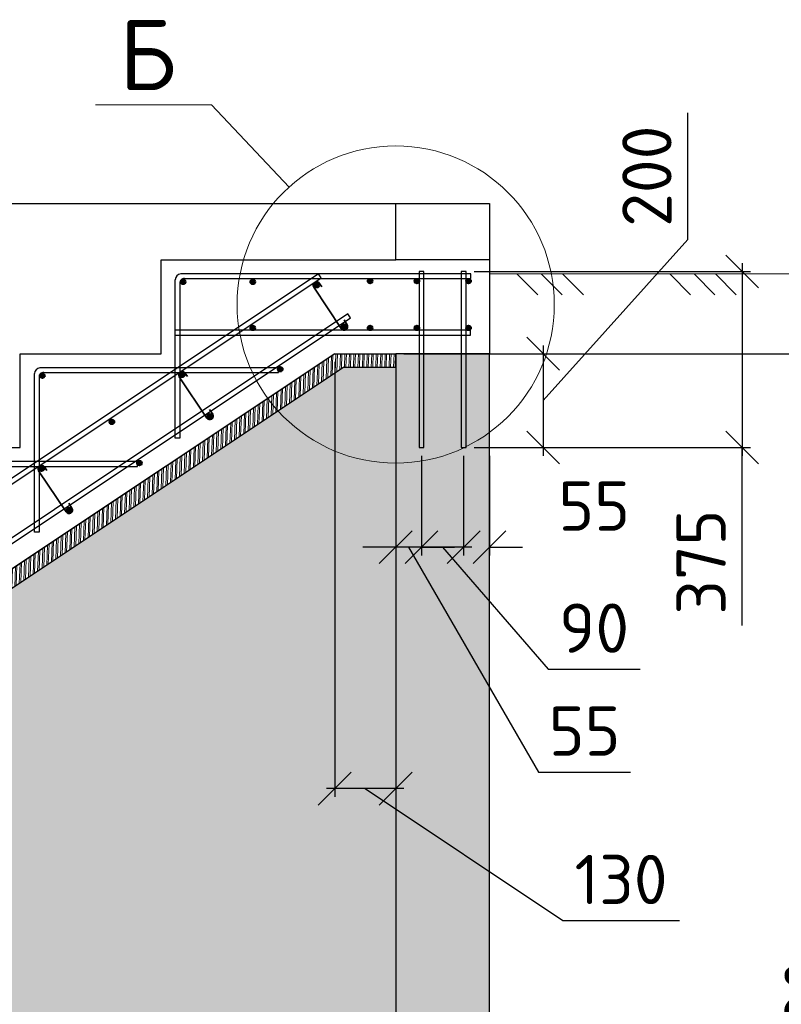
# Model space of a CAD drawing. Header units: millimetres. Extents: x 125896 to 2572636, y -120305 to 130347.
# Tile 23 of 256: x 311786 to 315032, y -90181 to -85986. Entities that reach past the tile are written whole.
import ezdxf

# ---------------------------------------------------------------- set-up
doc = ezdxf.new("R2010")
doc.units = ezdxf.units.MM
doc.linetypes.add('CENTER', pattern=[2, 1.25, -0.25, 0.25, -0.25])
for name, color, linetype, lineweight in [('Арматура', 152, 'Continuous', 40), ('ОСИ', 7, 'CENTER', 15), ('Основная 0.35', 200, 'Continuous', 35), ('Столовая Двери и окна', 7, 'Continuous', 15), ('ТЕКСТ', 7, 'Continuous', 15)]:
    doc.layers.add(name, color=color, linetype=linetype, lineweight=lineweight)
doc.layers.add('ФВ-2', color=7, linetype='Continuous')
doc.styles.get("Standard").update_dxf_attribs({"font": 'isocpeur.ttf'})
doc.styles.add('ГОСТ', font='isocpeur.ttf')
doc.dimstyles.new('Осевые', dxfattribs={"dimscale": 0.7, "dimtxt": 450, "dimasz": 400, "dimexe": 100, "dimexo": 100, "dimgap": 100, "dimtad": 1, "dimdec": 0, "dimzin": 0, "dimdsep": 46, "dimtxsty": 'Standard', "dimblk": 'OBLIQUE', "dimcen": 9, "dimdle": 100, "dimazin": 0, "dimtm": 1e-09, "dimtfac": 1, "dimtdec": 0, "dimtofl": 0, "dimtmove": 0, "dimatfit": 3, "dimfxl": 1, "dimtolj": 1, "dimtzin": 0, "dimarcsym": 0})

# ---------------------------------------------------------------- blocks, each defined once
blk = doc.blocks.new('_OBLIQUE')
at = {"color": 0, "linetype": 'ByBlock'}
blk.add_line((-0.5, -0.5), (0.5, 0.5), dxfattribs=at)
blk = doc.blocks.new('*D979')
at = {"layer": 'Defpoints', "color": 0, "linetype": 'ByBlock', "lineweight": 20, "ltscale": 13, "transparency": 16777216}
for p in [(313498.5, -87809.2), (313678.1, -87809.2), (313498.5, -88233.6)]:
    blk.add_point(p, dxfattribs=at)
at = {"layer": 'ОСИ', "color": 0, "linetype": 'ByBlock', "lineweight": -2, "ltscale": 13, "transparency": 16777216}
for p, q in [((313498.5, -87844.2), (313498.5, -88268.6)), ((313678.1, -87844.2), (313678.1, -88268.6)), ((313713.1, -88233.6), (313463.5, -88233.6)), ((313588.3, -88233.6), (314037.9, -88753.5)), ((314037.9, -88753.5), (314429.9, -88753.5))]:
    blk.add_line(p, q, dxfattribs=at)
at = {"layer": 'ОСИ', "color": 0, "linetype": 'ByBlock', "lineweight": -2, "ltscale": 13, "transparency": 16777216, "xscale": 140, "yscale": 140, "zscale": 140, "rotation": 180}
blk.add_blockref('_OBLIQUE', (313498.5, -88233.6), dxfattribs=at)
at = {"layer": 'ОСИ', "color": 0, "linetype": 'ByBlock', "lineweight": -2, "ltscale": 13, "transparency": 16777216, "xscale": 140, "yscale": 140, "zscale": 140}
blk.add_blockref('_OBLIQUE', (313678.1, -88233.6), dxfattribs=at)
at = {"layer": 'ОСИ', "color": 0, "linetype": 'ByBlock', "ltscale": 13, "transparency": 16777216, "insert": (314233.9, -88578.5), "char_height": 210, "attachment_point": 5}
blk.add_mtext('\\A1;90', dxfattribs=at)
blk = doc.blocks.new('*D968')
at = {"layer": 'Defpoints', "color": 0, "linetype": 'ByBlock', "lineweight": 20, "ltscale": 13, "transparency": 16777216}
for p in [(313678.1, -87809.2), (313788.5, -87809.2), (313788.5, -88233.6)]:
    blk.add_point(p, dxfattribs=at)
at = {"layer": 'ОСИ', "color": 0, "linetype": 'ByBlock', "lineweight": -2, "ltscale": 13, "transparency": 16777216}
for p, q in [((313678.1, -87844.2), (313678.1, -88268.6)), ((313788.5, -87844.2), (313788.5, -88268.6)), ((313678.1, -88233.6), (313538.1, -88233.6)), ((313788.5, -88233.6), (313928.5, -88233.6))]:
    blk.add_line(p, q, dxfattribs=at)
at = {"layer": 'ОСИ', "color": 0, "linetype": 'ByBlock', "lineweight": -2, "ltscale": 13, "transparency": 16777216, "xscale": 140, "yscale": 140, "zscale": 140}
blk.add_blockref('_OBLIQUE', (313678.1, -88233.6), dxfattribs=at)
at = {"layer": 'ОСИ', "color": 0, "linetype": 'ByBlock', "lineweight": -2, "ltscale": 13, "transparency": 16777216, "xscale": 140, "yscale": 140, "zscale": 140, "rotation": 180}
blk.add_blockref('_OBLIQUE', (313788.5, -88233.6), dxfattribs=at)
at = {"layer": 'ОСИ', "color": 0, "linetype": 'ByBlock', "ltscale": 13, "transparency": 16777216, "insert": (314234.3, -88058.6), "char_height": 210, "attachment_point": 5}
blk.add_mtext('\\A1;55', dxfattribs=at)
blk = doc.blocks.new('*D969')
at = {"layer": 'Defpoints', "color": 0, "linetype": 'ByBlock', "lineweight": 20, "ltscale": 13, "transparency": 16777216}
for p in [(313388.5, -87559.2), (313498.5, -87809.2), (313388.5, -88233.6)]:
    blk.add_point(p, dxfattribs=at)
at = {"layer": 'ОСИ', "color": 0, "linetype": 'ByBlock', "lineweight": -2, "ltscale": 13, "transparency": 16777216}
for p, q in [((313388.5, -87594.2), (313388.5, -88268.6)), ((313498.5, -87844.2), (313498.5, -88268.6)), ((313388.5, -88233.6), (313248.5, -88233.6)), ((313498.5, -88233.6), (313388.5, -88233.6)), ((313443.5, -88233.6), (313997.5, -89192.2)), ((313498.5, -88233.6), (313638.5, -88233.6)), ((313997.5, -89192.2), (314389.5, -89192.2))]:
    blk.add_line(p, q, dxfattribs=at)
at = {"layer": 'ОСИ', "color": 0, "linetype": 'ByBlock', "lineweight": -2, "ltscale": 13, "transparency": 16777216, "xscale": 140, "yscale": 140, "zscale": 140}
blk.add_blockref('_OBLIQUE', (313388.5, -88233.6), dxfattribs=at)
at = {"layer": 'ОСИ', "color": 0, "linetype": 'ByBlock', "lineweight": -2, "ltscale": 13, "transparency": 16777216, "xscale": 140, "yscale": 140, "zscale": 140, "rotation": 180}
blk.add_blockref('_OBLIQUE', (313498.5, -88233.6), dxfattribs=at)
at = {"layer": 'ОСИ', "color": 0, "linetype": 'ByBlock', "ltscale": 13, "transparency": 16777216, "insert": (314193.5, -89017.2), "char_height": 210, "attachment_point": 5}
blk.add_mtext('\\A1;55', dxfattribs=at)
blk = doc.blocks.new('*D970')
at = {"layer": 'Defpoints', "color": 0, "linetype": 'ByBlock', "lineweight": 20, "ltscale": 13, "transparency": 16777216}
for p in [(313388.5, -87409.2), (315325.3, -87409.2), (313388.5, -93169.9)]:
    blk.add_point(p, dxfattribs=at)
at = {"layer": 'ОСИ', "color": 0, "linetype": 'ByBlock', "lineweight": -2, "ltscale": 13, "transparency": 16777216}
for p, q in [((315325.3, -93204.9), (315325.3, -87374.2)), ((313423.5, -87409.2), (315360.3, -87409.2)), ((313423.5, -93169.9), (315360.3, -93169.9))]:
    blk.add_line(p, q, dxfattribs=at)
at = {"layer": 'ОСИ', "color": 0, "linetype": 'ByBlock', "lineweight": -2, "ltscale": 13, "transparency": 16777216, "xscale": 140, "yscale": 140, "zscale": 140}
for p, rotation in [((315325.3, -87409.2), 90), ((315325.3, -93169.9), 270)]:
    blk.add_blockref('_OBLIQUE', p, dxfattribs=dict(at, rotation=rotation))
at = {"layer": 'ОСИ', "color": 0, "linetype": 'ByBlock', "ltscale": 13, "transparency": 16777216, "insert": (315150.3, -90289.5), "char_height": 210, "attachment_point": 5, "rotation": 90}
blk.add_mtext('\\A1;2880', dxfattribs=at)
blk = doc.blocks.new('*D971')
at = {"layer": 'Defpoints', "color": 0, "linetype": 'ByBlock', "lineweight": 20, "ltscale": 13, "transparency": 16777216}
for p in [(313128.5, -87409.2, -468), (313388.5, -87409.2), (313128.5, -89262.5)]:
    blk.add_point(p, dxfattribs=at)
at = {"layer": 'ОСИ', "color": 0, "linetype": 'ByBlock', "lineweight": -2, "ltscale": 13, "transparency": 16777216}
for p, q in [((313128.5, -87444.2), (313128.5, -89297.5)), ((313388.5, -87444.2), (313388.5, -89297.5)), ((313423.5, -89262.5), (313093.5, -89262.5)), ((313258.5, -89262.5), (314100.4, -89824.6)), ((314100.4, -89824.6), (314597.4, -89824.6))]:
    blk.add_line(p, q, dxfattribs=at)
at = {"layer": 'ОСИ', "color": 0, "linetype": 'ByBlock', "lineweight": -2, "ltscale": 13, "transparency": 16777216, "xscale": 140, "yscale": 140, "zscale": 140, "rotation": 180}
blk.add_blockref('_OBLIQUE', (313128.5, -89262.5), dxfattribs=at)
at = {"layer": 'ОСИ', "color": 0, "linetype": 'ByBlock', "lineweight": -2, "ltscale": 13, "transparency": 16777216, "xscale": 140, "yscale": 140, "zscale": 140}
blk.add_blockref('_OBLIQUE', (313388.5, -89262.5), dxfattribs=at)
at = {"layer": 'ОСИ', "color": 0, "linetype": 'ByBlock', "ltscale": 13, "transparency": 16777216, "insert": (314348.9, -89649.6), "char_height": 210, "attachment_point": 5}
blk.add_mtext('\\A1;130', dxfattribs=at)
blk = doc.blocks.new('*D981')
at = {"layer": 'Defpoints', "color": 0, "linetype": 'ByBlock', "lineweight": 20, "ltscale": 13, "transparency": 16777216}
for p in [(313167.1, -87467, -360), (309127.8, -92273), (304488.5, -93169.2, -360), (304613.8, -93169.2, -360), (313388.5, -93169.2, -360)]:
    blk.add_point(p, dxfattribs=at)
at = {"layer": 'ОСИ', "color": 0, "linetype": 'ByBlock', "lineweight": -2, "ltscale": 13, "transparency": 16777216}
blk.add_arc((304613.8, -93169.2), 4602.1, 0, 33.6901, dxfattribs=at)
at = {"layer": 'ОСИ', "color": 0, "linetype": 'ByBlock', "lineweight": -2, "ltscale": 13, "transparency": 16777216, "xscale": 140, "yscale": 140, "zscale": 140}
for p, rotation in [((308443, -90616.4), 123.6900675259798), ((309215.9, -93169.2), 270.0000000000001)]:
    blk.add_blockref('_OBLIQUE', p, dxfattribs=dict(at, rotation=rotation))
at = {"layer": 'ОСИ', "color": 0, "linetype": 'ByBlock', "ltscale": 13, "transparency": 16777216, "insert": (309185.9, -91784.9), "char_height": 210, "attachment_point": 5, "rotation": 286.845}
blk.add_mtext('\\A1;33.7°', dxfattribs=at)
blk = doc.blocks.new('*D982')
at = {"layer": 'Defpoints', "color": 0, "linetype": 'ByBlock', "lineweight": 20, "ltscale": 13, "transparency": 16777216}
for p in [(313688.1, -87059.2), (313688.1, -87809.2), (314865, -87809.2)]:
    blk.add_point(p, dxfattribs=at)
at = {"layer": 'ОСИ', "color": 0, "linetype": 'ByBlock', "lineweight": -2, "ltscale": 13, "transparency": 16777216}
for p, q in [((314865, -87024.2), (314865, -87844.2)), ((313723.1, -87059.2), (314900, -87059.2)), ((313723.1, -87809.2), (314900, -87809.2)), ((314865, -88566.9), (314865, -87809.2))]:
    blk.add_line(p, q, dxfattribs=at)
at = {"layer": 'ОСИ', "color": 0, "linetype": 'ByBlock', "lineweight": -2, "ltscale": 13, "transparency": 16777216, "xscale": 140, "yscale": 140, "zscale": 140}
for p, rotation in [((314865, -87059.2), 90), ((314865, -87809.2), 270)]:
    blk.add_blockref('_OBLIQUE', p, dxfattribs=dict(at, rotation=rotation))
at = {"layer": 'ОСИ', "color": 0, "linetype": 'ByBlock', "ltscale": 13, "transparency": 16777216, "insert": (314690, -88297.4), "char_height": 210, "attachment_point": 5, "rotation": 90}
blk.add_mtext('\\A1;375', dxfattribs=at)
blk = doc.blocks.new('*D983')
at = {"layer": 'Defpoints', "color": 0, "linetype": 'ByBlock', "lineweight": 20, "ltscale": 13, "transparency": 16777216}
for p in [(313788.5, -87409.2), (313788.5, -87809.2), (314017.2, -87809.2)]:
    blk.add_point(p, dxfattribs=at)
at = {"layer": 'ОСИ', "color": 0, "linetype": 'ByBlock', "lineweight": -2, "ltscale": 13, "transparency": 16777216}
for p, q in [((314634.1, -86922.5), (314634.1, -86383.5)), ((314017.2, -87609.2), (314634.1, -86922.5)), ((314017.2, -87374.2), (314017.2, -87844.2)), ((313823.5, -87409.2), (314052.2, -87409.2)), ((313823.5, -87809.2), (314052.2, -87809.2))]:
    blk.add_line(p, q, dxfattribs=at)
at = {"layer": 'ОСИ', "color": 0, "linetype": 'ByBlock', "lineweight": -2, "ltscale": 13, "transparency": 16777216, "xscale": 140, "yscale": 140, "zscale": 140}
for p, rotation in [((314017.2, -87409.2), 90), ((314017.2, -87809.2), 270)]:
    blk.add_blockref('_OBLIQUE', p, dxfattribs=dict(at, rotation=rotation))
at = {"layer": 'ОСИ', "color": 0, "linetype": 'ByBlock', "ltscale": 13, "transparency": 16777216, "insert": (314459.1, -86653), "char_height": 210, "attachment_point": 5, "rotation": 90}
blk.add_mtext('\\A1;200', dxfattribs=at)

msp = doc.modelspace()

# ---------------------------------------------------------------- hatches: boundary and pattern name
at = {"layer": 'Арматура'}
h = msp.add_hatch(color=256, dxfattribs=at)
edge = h.paths.add_edge_path()
edge.add_arc((312482.5, -87103.2), 10, 0, 360)
h = msp.add_hatch(color=256, dxfattribs=at)
edge = h.paths.add_edge_path()
edge.add_arc((312779, -87103.2), 10, 0, 360)
h = msp.add_hatch(color=256, dxfattribs=at)
edge = h.paths.add_edge_path()
edge.add_arc((313279, -87099.7), 10, 0, 360)
h = msp.add_hatch(color=256, dxfattribs=at)
edge = h.paths.add_edge_path()
edge.add_arc((313479, -87099.7), 10, 0, 360)
h = msp.add_hatch(color=256, dxfattribs=at)
edge = h.paths.add_edge_path()
edge.add_arc((313699, -87099.7), 10, 0, 360)
h = msp.add_hatch(color=256, dxfattribs=at)
edge = h.paths.add_edge_path()
edge.add_arc((313051.7, -87117.9), 10, 0, 360)
h = msp.add_hatch(color=256, dxfattribs=at)
edge = h.paths.add_edge_path()
edge.add_arc((312779, -87299.7), 10, 0, 360)
h = msp.add_hatch(color=256, dxfattribs=at)
edge = h.paths.add_edge_path()
edge.add_arc((313168.9, -87293.7), 10, 0, 360)
h = msp.add_hatch(color=256, dxfattribs=at)
edge = h.paths.add_edge_path()
edge.add_arc((313279, -87299.7), 10, 0, 360)
h = msp.add_hatch(color=256, dxfattribs=at)
edge = h.paths.add_edge_path()
edge.add_arc((313479, -87299.7), 10, 0, 360)
h = msp.add_hatch(color=256, dxfattribs=at)
edge = h.paths.add_edge_path()
edge.add_arc((313699, -87299.7), 10, 0, 360)
h = msp.add_hatch(color=256, dxfattribs=at)
edge = h.paths.add_edge_path()
edge.add_arc((312896.2, -87475.5), 10, 0, 360)
h = msp.add_hatch(color=256, dxfattribs=at)
edge = h.paths.add_edge_path()
edge.add_arc((311882.5, -87503.2), 10, 0, 360)
h = msp.add_hatch(color=256, dxfattribs=at)
edge = h.paths.add_edge_path()
edge.add_arc((312479, -87499.7), 10, 0, 360)
h = msp.add_hatch(color=256, dxfattribs=at)
edge = h.paths.add_edge_path()
edge.add_arc((312596.2, -87675.5), 10, 0, 360)
h = msp.add_hatch(color=256, dxfattribs=at)
edge = h.paths.add_edge_path()
edge.add_arc((312179, -87699.7), 10, 0, 360)
h = msp.add_hatch(color=256, dxfattribs=at)
edge = h.paths.add_edge_path()
edge.add_arc((311879, -87899.7), 10, 0, 360)
h = msp.add_hatch(color=256, dxfattribs=at)
edge = h.paths.add_edge_path()
edge.add_arc((312296.2, -87875.5), 10, 0, 360)
h = msp.add_hatch(color=256, dxfattribs=at)
edge = h.paths.add_edge_path()
edge.add_arc((311996.2, -88075.5), 10, 0, 360)
at = {"layer": 'Столовая Двери и окна', "lineweight": 25, "transparency": 33554648}
h = msp.add_hatch(dxfattribs=at)
h.set_pattern_fill('ANSI35', color=256, scale=20)
h.paths.add_polyline_path([(300509.4, -86769.2), (300109.4, -86769.2), (300109.4, -93169.2), (300509.4, -93169.2)])
h.paths.add_polyline_path([(313788.5, -87409.2), (313388.5, -87409.2), (313388.5, -93169.2), (313788.5, -93169.2)])
at = {"layer": 'ФВ-2', "lineweight": 20, "true_color": 0x000000}
h = msp.add_hatch(dxfattribs=at)
h.set_pattern_fill('ANSI32', color=18, scale=2, angle=43)
h.set_pattern_definition([(88, (-80295.503, -200335.97), (-19.03839525, 0.6648354), []), (88, (-80288.935, -200329.845), (-19.03839525, 0.6648354), [])])
h.paths.add_polyline_path([(313388.5, -87467), (313388.5, -87409.2), (313128.5, -87409.2), (304488.5, -93169.2), (304613.8, -93169.2), (313167.1, -87467)])
h = msp.add_hatch(dxfattribs=at)
h.set_pattern_fill('AR-CONC', color=18, scale=2)
h.set_pattern_definition([(50, (-81908.26, -200335.97), (364.36934, -31.87817), [38.1, -419.1]), (355, (-81908.26, -200335.97), (-70.48684, 382.1137), [30.48, -335.28117]), (100.45144, (-81877.9, -200338.63), (293.8825, 350.2355), [32.38002, -356.1805]), (46.1842, (-81908.26, -200234.37), (542.1581, -84.08466), [57.15, -628.65]), (96.63556, (-81863.1, -200241.4), (474.8083, 494.85225), [48.57005, -534.2712]), (351.18415, (-81908.26, -200234.37), (474.8083, 494.85225), [45.7199, -502.9195]), (21, (-81857.46, -200259.77), (303.22878, -204.5304), [38.1, -419.1]), (326, (-81857.46, -200259.77), (123.60406, 368.37593), [30.48, -335.28]), (71.451445, (-81832.2, -200276.8), (426.83284, 163.84554), [32.38002, -356.17988]), (37.5, (-81908.26, -200335.97), (6.177207, 169.110078), [0, -331.216, 0, -340.36, 0, -336.55]), (7.5, (-81908.26, -200335.97), (133.639325, 200.36115), [0, -194.056, 0, -323.596, 0, -128.27]), (327.5, (-82021.54, -200335.97), (271.18119, -11.45749), [0, -127, 0, -396.24, 0, -525.78]), (317.5, (-82072.34, -200335.97), (296.25836, 50.85298), [0, -165.1, 0, -263.144, 0, -373.38])])
edge = h.paths.add_edge_path()
edge.add_line((304613.8, -93169.2), (313167.1, -87467))
edge.add_line((313167.1, -87467), (313388.5, -87467))
edge.add_line((313388.5, -87467), (313388.5, -93169.2))
edge.add_line((313388.5, -93169.2), (304488.5, -93169.2))

# ---------------------------------------------------------------- linework, layer by layer
at = {"layer": 'Арматура'}
for centre in [(312482.5, -87103.2, -6200), (312779, -87103.2, -6200), (313279, -87099.7, -6200), (313479, -87099.7, -6200), (313699, -87099.7, -6200), (313051.7, -87117.9, -6200), (312779, -87299.7, -6200), (313168.9, -87293.7, -6161.6), (313279, -87299.7, -6200), (313479, -87299.7, -6200), (313699, -87299.7, -6200), (312896.2, -87475.5, -6161.6), (311882.5, -87503.2, -6200), (312479, -87499.7, -6200), (312596.2, -87675.5, -6161.6), (312179, -87699.7, -6200), (311879, -87899.7, -6200), (312296.2, -87875.5, -6161.6), (311996.2, -88075.5, -6161.6)]:
    msp.add_circle(centre, 10, dxfattribs=at)
at = {"layer": 'Основная 0.35'}
for p, q in [((313156.3, -87301.8, -6161.6), (313039, -87125.9, -6200)), ((313064.4, -87109.8, -6200), (313073.9, -87124.8, -6200)), ((313181.6, -87285.7, -6161.6), (313168.3, -87264.7, -6161.6)), ((312583.6, -87683.6, -6161.6), (312466.3, -87507.7, -6200)), ((312491.7, -87491.7, -6200), (312501.2, -87506.7, -6200)), ((312608.9, -87667.5, -6161.6), (312595.6, -87646.5, -6161.6)), ((311983.6, -88083.6, -6161.6), (311866.3, -87907.7, -6200)), ((311891.7, -87891.7, -6200), (311901.2, -87906.7, -6200)), ((312008.9, -88067.5, -6161.6), (311995.6, -88046.5, -6161.6))]:
    msp.add_line(p, q, dxfattribs=at)
for centre, start, end in [((313051.7, -87117.9, -6200), 32.4089, 212.4089), ((313168.9, -87293.7, -6161.6), 212.4089, 32.4089), ((312479, -87499.7, -6200), 32.4089, 212.4089), ((312596.2, -87675.5, -6161.6), 212.4089, 32.4089), ((311879, -87899.7, -6200), 32.4089, 212.4089), ((311996.2, -88075.5, -6161.6), 212.4089, 32.4089)]:
    msp.add_arc(centre, 15, start, end, dxfattribs=at)
at = {"layer": 'Столовая Двери и окна', "color": 18, "lineweight": 20, "true_color": 0x000000}
for p, q in [((312109.6, -86348.6, -6200), (312603.9, -86348.6, -6200)), ((312934.2, -86699.2, -6200), (312603.9, -86348.6, -6200)), ((313788.5, -87069.2, -6200), (315927.6, -87069.2, -6200)), ((313905.2, -87069.2, -6200), (313994, -87158, -6200)), ((314008.8, -87069.2, -6200), (314097.6, -87158, -6200)), ((314099.7, -87069.2, -6200), (314188.5, -87158, -6200)), ((314556.3, -87069.2, -6200), (314645.1, -87158, -6200)), ((314659.9, -87069.2, -6200), (314748.7, -87158, -6200)), ((314750.9, -87069.2, -6200), (314839.7, -87158, -6200))]:
    msp.add_line(p, q, dxfattribs=at)
at = {"layer": 'Столовая Двери и окна', "color": 18, "lineweight": 30, "true_color": 0x000000}
for p, q in [((300509.4, -86769.2), (313388.5, -86769.2, -6200)), ((313788.5, -87009.2, -6200), (313788.5, -87409.2, -6200)), ((313128.5, -87409.2, -6668), (304488.5, -93169.2, -6560)), ((313128.5, -87409.2, -6668), (313388.5, -87409.2, -6200)), ((313167.1, -87467, -6855.5), (304613.8, -93169.2, -6748.6)), ((313167.1, -87467, -6855.5), (313388.5, -87467, -6560))]:
    msp.add_line(p, q, dxfattribs=at)
at = {"layer": 'Столовая Двери и окна', "color": 18, "lineweight": 30, "true_color": 0x000000, "elevation": -6200}
for points in [[(313788.5, -87009.2), (313388.5, -87009.2), (313388.5, -86769.2), (313788.5, -86769.2)], [(313788.5, -87409.2), (313388.5, -87409.2), (313388.5, -93169.2), (313788.5, -93169.2)]]:
    msp.add_lwpolyline(points, close=True, dxfattribs=at)
msp.add_lwpolyline([(308188.5, -89809.2), (308788.5, -89809.2), (308788.5, -89409.2), (309388.5, -89409.2), (309388.5, -89009.2), (309988.5, -89009.2), (309988.5, -88609.2), (310588.5, -88609.2), (310588.5, -88209.2), (311188.5, -88209.2), (311188.5, -87809.2), (311788.5, -87809.2), (311788.5, -87409.2), (312388.5, -87409.2), (312388.5, -87009.2), (312988.5, -87009.2), (312988.5, -87009.2), (313388.5, -87009.2)], dxfattribs=at)
at = {"layer": 'Столовая Двери и окна', "color": 146, "lineweight": 30, "true_color": 0x105689}
for points, elevation in [([(313070.4, -87085.8), (313059.3, -87069.2), (304036.5, -93084.4), (304047.6, -93101)], -6598.4), ([(313195.4, -87256.5), (313184.3, -87239.9), (304427.8, -93077.5), (304438.9, -93094.2)], -6560)]:
    msp.add_lwpolyline(points, close=True, dxfattribs=dict(at, elevation=elevation))
at = {"layer": 'Столовая Двери и окна', "color": 146, "lineweight": 30, "true_color": 0x105689, "elevation": -6200}
for points in [[(312486.3, -87089.2), (313708.5, -87089.2), (313708.5, -87069.2), (312472.6, -87069.2), (312472.6, -87069.2), (312472.6, -87069.2)], [(312468.5, -87106), (312468.5, -87769.2), (312448.5, -87769.2), (312448.5, -87094.2)], [(312448.5, -87329.7), (313707.6, -87329.7), (313707.6, -87309.7), (312448.5, -87309.7), (312448.5, -87309.7), (312448.5, -87309.7)], [(311886.3, -87489.2), (312888.5, -87489.2), (312888.5, -87469.2), (311872.6, -87469.2), (311872.6, -87469.2), (311872.6, -87469.2)], [(311868.5, -87506), (311868.5, -88169.2), (311848.5, -88169.2), (311848.5, -87494.2)], [(311286.3, -87889.2), (312288.5, -87889.2), (312288.5, -87869.2), (311272.6, -87869.2), (311272.6, -87869.2), (311272.6, -87869.2)]]:
    msp.add_lwpolyline(points, dxfattribs=at)
at = {"layer": 'Столовая Двери и окна', "color": 5, "lineweight": 30, "elevation": -6200}
for points in [[(313508.5, -87059.2), (313488.5, -87059.2), (313488.5, -87809.2), (313508.5, -87809.2)], [(313688.1, -87059.2), (313668.1, -87059.2), (313668.1, -87809.2), (313688.1, -87809.2)]]:
    msp.add_lwpolyline(points, close=True, dxfattribs=at)
at = {"layer": 'Столовая Двери и окна', "color": 18, "lineweight": 20, "true_color": 0x000000, "elevation": -6560}
msp.add_lwpolyline([(313388.5, -87467), (313388.5, -87409.2), (313128.5, -87409.2), (304488.5, -93169.2), (304613.8, -93169.2), (313167.1, -87467), (313388.5, -87467)], close=True, dxfattribs=at)
msp.add_lwpolyline([(304613.8, -93169.2), (313167.1, -87467), (313388.5, -87467), (313388.5, -93169.2), (304488.5, -93169.2)], dxfattribs=at)
at = {"layer": 'Столовая Двери и окна', "color": 18, "lineweight": 20, "true_color": 0x000000}
msp.add_circle((313388.5, -87199.7, -6200), 675.9, dxfattribs=at)
at = {"layer": 'Столовая Двери и окна', "color": 146, "lineweight": 30, "true_color": 0x105689}
for centre, radius, start, end in [((312475.9, -87096.5, -6200), 27.5, 97.0393, 175.0783), ((312487, -87107.7, -6200), 18.5, 86.1948, 184.7403), ((311875.9, -87496.5, -6200), 27.5, 97.0393, 175.0783), ((311887, -87507.7, -6200), 18.5, 86.1948, 184.7403)]:
    msp.add_arc(centre, radius, start, end, dxfattribs=at)

# ---------------------------------------------------------------- texts
at = {"insert": (226281.3, -87218.1), "char_height": 250, "attachment_point": 1, "style": 'ГОСТ'}
msp.add_mtext_dynamic_manual_height_columns('\\A1;\\pi9384.38;{\\H1.5152x;\\P\\pi1250;Общие указания\\P\\pi250;}1.^IРабочая документация разработана в соответствии с заданием на проектирование, требованиями действующих технических регламентов, стандартов, сводов правил и других документов, содержащих установленные требования.\\P2.^IРабочая документация выполнена в соответствии со следующими нормативными и техническими документами:\\P-^IСП 20.13330.2016 "Нагрузки и Воздействия";\\P-^IСП 63.13330.2012 "Бетонные и железобетонные конструкции. Основные положения";\\P-^IСП 22.13330.2016 "Основания зданий и сооружений";\\P-^IСП 45.13330.2012 "Земляные сооружения, основания и фундаменты".\\P3.   За относительную отметку 0,000 принята отметка чистого пола первого этажа.\\P4.^IПеречень видов работ, для которых необходимо составлять акты освидетельствования скрытых работ:\\P-^Iармирование конструкций;\\P-^Iосвидетельствование опалубки перед бетонированием;\\P-^Iвыполнение сварочных работ;\\P-^Iотбор контрольных проб бетона;\\P-^Iсоответствие законченных железобетонных конструкций проекту с отображением качества работ;\\P-^Iустройство монолитных конструкций, выполняемых в зимнее время;  \\P\\pi0;  -    устройство гидроизоляции;\\P\\pi250;-^Iуплотнение грунтов и обратную засыпку.\\PЗапрещается выполнение последующих работ при отсутствии актов освидетельствования предшествующих скрытых работ во всех случаях.\\P\\pi0;        5. Проект рассчитан на производство работ в период положительных температур. В случае выполнения работ при отрицательных температурах необходимо выполнять требования СНиП часть 3 по производству работ и ППР.\\P        6. При минимальной температуре воздуха до минус 15°С допускается: выдерживание бетона в конструкции методом термоса, при предварительном разогреве бетонной смеси, форсированный электроразогрев бетона в конструкции с повторным уплотнением.\\P\\pi250;При минимальной температуре воздуха до минус 25°С допускается: обогрев бетона в греющей опалубке с помощью низкотемпературных электронагревателей, электродный сквозной прогрев бетона, электрообогрев с помощью греющего провода.\\P\\pi0;7. При отрицательной температуре воздуха уплотнение грунта обратной засыпки в траншеях должно \\Pосуществляться до достижения коэффициента уплотнения 0,98. \\PВремя уплотнения грунта в зависимости от температуры воздуха: \\P\\pi250;-^Iпри t{\\H0.7x;\\So^ ;}-5, 90-120 минут; при t{\\H0.7x;\\So^ ;\\H1.42857x;-10, 60-90 минут; }при t{\\H0.7x;\\So^ ;\\H1.42857x;-20, 40-60 минут; }при t{\\H0.7x;\\So^ ;\\H1.42857x;-30, 20-30 минут;\\P\\pi0;Работы по выполнению насыпей и обратных засыпок при отрицательных температурах должны производить с учетом следующих требований:\\P\\pi250;-^Iподготовку поверхности (основания) насыпи и обратных засыпок следует выполнять с полным удалением снега, льда, промерзшего слоя слабого и пучинистого грунта на всю его глубину;\\P-^Iотсыпку в насыпь и обратные засыпки грунтов необходимо производить при их природной влажности и в талом состоянии с содержанием комьев мерзлого грунта, не превышающим требований, приведенных в приложении М СП 45.13330.2017. Свод правил. Земляные сооружения, основания и фундаменты., и, как правило, на не промерзшие ранее отсыпанные и уплотненные слои. В отдельных случаях при согласовании с автором проекта допускается грунты отсыпать на непучинистые грунты, промерзшие на глубину не более 15 см;\\P-^Iпри пониженной влажности отсыпанных грунтов для их уплотнения следует применять более тяжелое грунтоуплотняющее оборудование; \\P-^Iработы по отсыпке и уплотнению каждого слоя должны выполнять в течение одной рабочей смены; - при выполнении насыпей из глинистых грунтов при обильном снеговыпадении все работы должны быть прекращены; - перерывы в работах по выполнению насыпей и обратных засыпок допускаются только при условиях, что за время перерыва глубина промерзания ранее уплотненных пучинистых грунтов не превысит 15 см или на время перерыва ранее уплотненные грунты утепляются специальными средствами (например, маловлажным рыхлым грунтом, который в последующем удаляется); - все работы по отсыпке грунтов и их уплотнению выполняют с повышенной интенсивностью.}', width=20474.372, gutter_width=5800, heights=[24436.9], dxfattribs=at)
at = {"layer": 'ТЕКСТ', "lineweight": 25}
msp.add_text('Б', height=300, dxfattribs=at).set_placement((312209.1, -86286.1, -6200))

# ---------------------------------------------------------------- dimensions: what is measured, and where the dimension line sits
at = {"layer": 'ОСИ', "linetype": 'ByBlock', "ltscale": 13}
for base, p1, p2, picture, middle in [((314017.2, -87809.2, -6200), (313788.5, -87409.2, -6200), (313788.5, -87809.2, -6200), '*D983', (314634.1, -86852.5, -6200)), ((314865, -87809.2, -6200), (313688.1, -87059.2, -6200), (313688.1, -87809.2, -6200), '*D982', (314809.6, -88297.4, -6200))]:
    dim = msp.add_linear_dim(base=base, p1=p1, p2=p2, angle=90, dimstyle='Осевые', override={"dimtxt": 300, "dimasz": 200, "dimexe": 50, "dimexo": 50, "dimlfac": 0.5, "dimdle": 50, "dimtmove": 1}, dxfattribs=at)
    dim.commit()
    dim.dimension.update_dxf_attribs({"geometry": picture, "text_midpoint": middle, "dimtype": 160})
dim = msp.add_linear_dim(base=(315325.3, -87409.2, -6200), p1=(313388.5, -93169.9, -6200), p2=(313388.5, -87409.2, -6200), angle=90, dimstyle='Осевые', override={"dimtxt": 300, "dimasz": 200, "dimexe": 50, "dimexo": 50, "dimlfac": 0.5, "dimdle": 50, "dimtmove": 1}, dxfattribs=at)
dim.commit()
dim.dimension.update_dxf_attribs({"geometry": '*D970', "text_midpoint": (315150.3, -90289.5, -6200)})
for base, p1, p2, picture, middle in [((313128.5, -89262.5, -6200), (313388.5, -87409.2, -6200), (313128.5, -87409.2, -6668), '*D971', (314170.4, -89824.6, -6200)), ((313388.5, -88233.6, -6200), (313498.5, -87809.2, -6200), (313388.5, -87559.2, -6200), '*D969', (314067.5, -89192.2, -6200)), ((313498.5, -88233.6, -6200), (313678.1, -87809.2, -6200), (313498.5, -87809.2, -6200), '*D979', (314107.9, -88753.5, -6200)), ((313788.5, -88233.6, -6200), (313678.1, -87809.2, -6200), (313788.5, -87809.2, -6200), '*D968', (314234.3, -88233.6, -6200))]:
    dim = msp.add_linear_dim(base=base, p1=p1, p2=p2, dimstyle='Осевые', override={"dimtxt": 300, "dimasz": 200, "dimexe": 50, "dimexo": 50, "dimlfac": 0.5, "dimdle": 50, "dimtmove": 1}, dxfattribs=at)
    dim.commit()
    dim.dimension.update_dxf_attribs({"geometry": picture, "text_midpoint": middle, "dimtype": 160})
dim = msp.add_angular_dim_2l(base=(309127.8, -92273), line1=((304613.8, -93169.2, -6560), (313167.1, -87467, -6560)), line2=((313388.5, -93169.2, -6560), (304488.5, -93169.2, -6560)), dimstyle='Осевые', override={"dimtxt": 300, "dimasz": 200, "dimexe": 50, "dimexo": 50, "dimlfac": 0.5, "dimdle": 50, "dimadec": 1, "dimtmove": 1}, dxfattribs=at)
dim.commit()
dim.dimension.update_dxf_attribs({"geometry": '*D981', "text_midpoint": (309185.9, -91784.9, -6200)})

doc.saveas('drawing.dxf')
